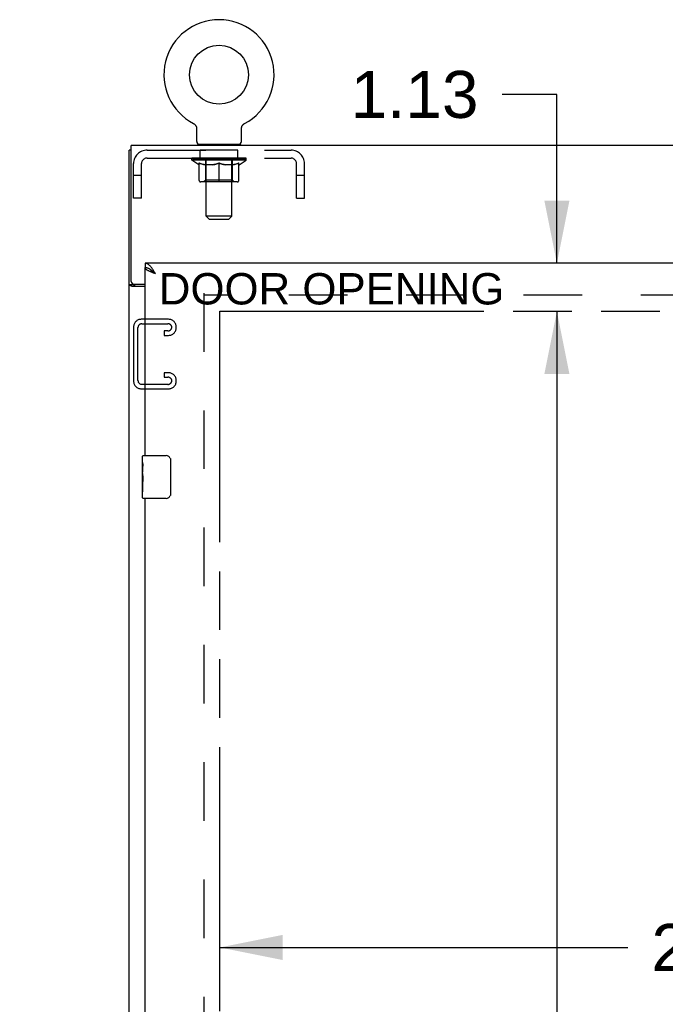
# Model space of a CAD drawing. Header units: inches. Extents: x 0 to 249, y 0 to 161.
# Tile 9 of 22: x 61 to 76, y 99 to 122. Entities that reach past the tile are written whole.
import ezdxf

# ---------------------------------------------------------------- set-up
doc = ezdxf.new("R2010")
doc.units = ezdxf.units.IN
doc.header["$LTSCALE"] = 13.713587
doc.header["$MEASUREMENT"] = 0
doc.linetypes.add('HIDDEN', pattern=[0.2, 0.1, -0.1])
doc.linetypes.add('PHANTOM', pattern=[0.8, 0.45, -0.05, 0.1, -0.05, 0.1, -0.05])
doc.layers.get('0').update_dxf_attribs({"linetype": 'CONTINUOUS'})
for name, color, linetype in [('02___PRT_ALL_AXES', 7, 'CONTINUOUS'), ('AVAILABLE_DOOR_SPACE', 7, 'CONTINUOUS'), ('DEFAULT_2', 8, 'HIDDEN'), ('DIMENSIONS', 7, 'CONTINUOUS')]:
    doc.layers.add(name, color=color, linetype=linetype)
doc.styles.get("Standard").update_dxf_attribs({"font": 'arial.ttf'})
doc.dimstyles.new('DIMSTYLE_1', dxfattribs={"dimtxt": 1.10002, "dimasz": 1.466694, "dimexe": 0.09, "dimexo": 0.07, "dimgap": 0.0375, "dimtad": 0, "dimtih": 1, "dimtoh": 1, "dimzin": 4, "dimdsep": 46, "dimtxsty": 'Standard', "dimblk": '_FILLED', "dimblk1": '_FILLED', "dimblk2": '_FILLED', "dimcen": 0.09, "dimazin": 1, "dimtfac": 1, "dimtdec": 3, "dimtofl": 0, "dimtmove": 0, "dimatfit": 3, "dimldrblk": '_FILLED', "dimfxl": 1, "dimtolj": 1, "dimtzin": 4, "dimarcsym": 0})

# ---------------------------------------------------------------- blocks, each defined once
blk = doc.blocks.new('_FILLED')
at = {"color": 0, "linetype": 'ByBlock'}
blk.add_solid([(0, 0), (-1, 0.2), (-1, -0.2)], dxfattribs=at)
blk = doc.blocks.new('*D10')
at = {"layer": 'DIMENSIONS', "color": 2, "linetype": 'Continuous'}
for p, q in [((64.321, 97.58), (61.387, 97.58)), ((66.071, 97.58), (68.505, 97.58))]:
    blk.add_line(p, q, dxfattribs=at)
at = {"layer": 'DIMENSIONS', "color": 2, "linetype": 'Continuous', "xscale": 1.4666938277, "yscale": 1.4666938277, "zscale": 1.4666938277}
blk.add_blockref('_FILLED', (64.321, 97.58), dxfattribs=at)
at = {"layer": 'DIMENSIONS', "color": 2, "linetype": 'Continuous', "xscale": 1.4666938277, "yscale": 1.4666938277, "zscale": 1.4666938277, "rotation": 180}
blk.add_blockref('_FILLED', (66.071, 97.58), dxfattribs=at)
at = {"layer": 'DIMENSIONS', "color": 2, "linetype": 'Continuous', "insert": (69.055, 98.13), "char_height": 1.1, "width": 2.98927, "attachment_point": 1, "line_spacing_factor": 0.9}
blk.add_mtext('1.75', dxfattribs=at)
blk = doc.blocks.new('*D11')
at = {"layer": 'DIMENSIONS', "color": 2, "linetype": 'Continuous'}
for p, q in [((73.952, 114.757), (73.952, 85.732)), ((73.952, 54.507), (73.952, 81.882))]:
    blk.add_line(p, q, dxfattribs=at)
at = {"layer": 'DIMENSIONS', "color": 2, "linetype": 'Continuous', "xscale": 1.4666938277, "yscale": 1.4666938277, "zscale": 1.4666938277}
for p, rotation in [((73.952, 114.757), 90), ((73.952, 54.507), 270)]:
    blk.add_blockref('_FILLED', p, dxfattribs=dict(at, rotation=rotation))
at = {"layer": 'DIMENSIONS', "color": 2, "linetype": 'Continuous', "insert": (73.952, 85.182), "char_height": 1.1, "width": 3.84394, "attachment_point": 2, "line_spacing_factor": 0.9}
blk.add_mtext('60.25\\Ptyp.', dxfattribs=at)
blk = doc.blocks.new('*D24')
at = {"layer": 'DIMENSIONS', "color": 2, "linetype": 'Continuous'}
for p, q in [((73.952, 119.83), (72.668, 119.83)), ((73.952, 115.882), (73.952, 119.83)), ((73.952, 114.757), (73.952, 111.824))]:
    blk.add_line(p, q, dxfattribs=at)
at = {"layer": 'DIMENSIONS', "color": 2, "linetype": 'Continuous', "xscale": 1.4666938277, "yscale": 1.4666938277, "zscale": 1.4666938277}
for p, rotation in [((73.952, 115.882), 270), ((73.952, 114.757), 90)]:
    blk.add_blockref('_FILLED', p, dxfattribs=dict(at, rotation=rotation))
at = {"layer": 'DIMENSIONS', "color": 2, "linetype": 'Continuous', "insert": (72.118, 120.38), "char_height": 1.1, "width": 2.98927, "attachment_point": 3, "line_spacing_factor": 0.9}
blk.add_mtext('1.13', dxfattribs=at)
blk = doc.blocks.new('*D27')
at = {"layer": 'DIMENSIONS', "color": 2, "linetype": 'Continuous'}
for p, q in [((66.071, 99.879), (75.614, 99.879)), ((86.727, 99.879), (80.558, 99.879))]:
    blk.add_line(p, q, dxfattribs=at)
at = {"layer": 'DIMENSIONS', "color": 2, "linetype": 'Continuous', "xscale": 1.4666938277, "yscale": 1.4666938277, "zscale": 1.4666938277, "rotation": 180}
blk.add_blockref('_FILLED', (66.071, 99.879), dxfattribs=at)
at = {"layer": 'DIMENSIONS', "color": 2, "linetype": 'Continuous', "xscale": 1.4666938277, "yscale": 1.4666938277, "zscale": 1.4666938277}
blk.add_blockref('_FILLED', (86.727, 99.879), dxfattribs=at)
at = {"layer": 'DIMENSIONS', "color": 2, "linetype": 'Continuous', "insert": (78.086, 100.429), "char_height": 1.1, "width": 3.84394, "attachment_point": 2, "line_spacing_factor": 0.9}
blk.add_mtext('20.66', dxfattribs=at)

msp = doc.modelspace()

# ---------------------------------------------------------------- linework, layer by layer
at = {"color": 7, "linetype": 'Continuous'}
for p, q in [((65.45, 119.151), (65.45, 119.151)), ((65.45, 119.151), (65.455, 119.148)), ((65.451, 119.15), (65.453, 119.149)), ((65.455, 119.148), (65.459, 119.146)), ((65.459, 119.146), (65.463, 119.143)), ((65.463, 119.143), (65.468, 119.14)), ((65.468, 119.14), (65.472, 119.137)), ((65.472, 119.137), (65.476, 119.133)), ((65.476, 119.133), (65.48, 119.13)), ((65.48, 119.13), (65.484, 119.126)), ((65.483, 119.126), (65.487, 119.122)), ((65.487, 119.123), (65.491, 119.119)), ((65.491, 119.119), (65.494, 119.115)), ((65.494, 119.115), (65.497, 119.111)), ((65.497, 119.111), (65.5, 119.106)), ((65.5, 119.106), (65.503, 119.102)), ((65.503, 119.102), (65.506, 119.098)), ((65.506, 119.098), (65.509, 119.093)), ((65.509, 119.093), (65.511, 119.088)), ((65.511, 119.088), (65.514, 119.084)), ((65.513, 119.084), (65.516, 119.079)), ((65.516, 119.079), (65.518, 119.074)), ((65.518, 119.074), (65.519, 119.069)), ((65.519, 119.069), (65.521, 119.064)), ((65.521, 119.064), (65.522, 119.059)), ((65.522, 119.059), (65.523, 119.054)), ((66.576, 119.054), (66.577, 119.059)), ((66.577, 119.059), (66.579, 119.064)), ((66.579, 119.064), (66.58, 119.069)), ((66.58, 119.069), (66.582, 119.074)), ((66.582, 119.074), (66.584, 119.079)), ((66.584, 119.079), (66.586, 119.084)), ((66.586, 119.084), (66.588, 119.088)), ((66.588, 119.088), (66.591, 119.093)), ((66.591, 119.093), (66.593, 119.098)), ((66.593, 119.098), (66.596, 119.102)), ((66.596, 119.102), (66.599, 119.106)), ((66.599, 119.106), (66.602, 119.111)), ((66.602, 119.111), (66.605, 119.115)), ((66.605, 119.115), (66.609, 119.119)), ((66.609, 119.119), (66.612, 119.123)), ((66.612, 119.122), (66.616, 119.126)), ((66.616, 119.126), (66.62, 119.13)), ((66.62, 119.13), (66.624, 119.133)), ((66.623, 119.133), (66.628, 119.137)), ((66.628, 119.137), (66.632, 119.14)), ((66.632, 119.14), (66.636, 119.143)), ((66.636, 119.143), (66.64, 119.146)), ((66.64, 119.146), (66.645, 119.148)), ((66.64, 119.146), (66.642, 119.146)), ((66.645, 119.148), (66.649, 119.151)), ((66.646, 119.149), (66.648, 119.15)), ((66.649, 119.151), (66.649, 119.151)), ((65.523, 119.054), (65.524, 119.049)), ((65.524, 119.049), (65.525, 119.044)), ((65.526, 119.038), (65.526, 119.033)), ((65.527, 118.731), (65.527, 119.024)), ((66.573, 119.038), (66.574, 119.044)), ((66.573, 119.028), (66.573, 119.033)), ((66.573, 119.024), (66.573, 119.028)), ((66.573, 118.731), (66.573, 119.024)), ((66.574, 119.044), (66.575, 119.049)), ((66.575, 119.049), (66.576, 119.054)), ((65.55, 118.662), (65.55, 118.632)), ((66.55, 118.662), (65.55, 118.662)), ((66.55, 118.662), (66.55, 118.632)), ((63.998, 118.528), (63.946, 118.528)), ((64.321, 115.882), (64.321, 115.778)), ((64.444, 115.736), (64.434, 115.743)), ((64.05, 115.38), (63.946, 115.38)), ((64.05, 115.38), (64.05, 115.392)), ((64.261, 111.221), (64.261, 111.367)), ((64.276, 111.382), (64.816, 111.382)), ((64.916, 111.282), (64.916, 110.482)), ((64.261, 110.964), (64.261, 110.997)), ((64.261, 110.767), (64.261, 110.798)), ((64.261, 110.397), (64.261, 110.536)), ((64.816, 110.382), (64.276, 110.382))]:
    msp.add_line(p, q, dxfattribs=at)
at = {"color": 3, "linetype": 'Continuous'}
for p, q in [((63.998, 115.452), (63.998, 118.632)), ((111.894, 118.632), (63.998, 118.632)), ((63.946, 46.736), (63.946, 118.528)), ((87.852, 115.882), (64.321, 115.882)), ((64.321, 111.382), (64.321, 115.778)), ((64.058, 115.392), (64.321, 115.392)), ((64.321, 115.34), (64.016, 115.34)), ((64.321, 85.132), (64.321, 110.382))]:
    msp.add_line(p, q, dxfattribs=at)
at = {"color": 7, "linetype": 'Continuous'}
for points in [[(65.525, 119.044), (65.526, 119.039), (65.526, 119.033), (65.527, 119.028), (65.527, 119.024)], [(66.573, 119.028), (66.573, 119.033), (66.573, 119.038)], [(64.434, 115.743), (64.423, 115.749), (64.413, 115.754), (64.403, 115.759), (64.393, 115.763), (64.382, 115.767), (64.372, 115.77), (64.362, 115.773), (64.351, 115.775), (64.341, 115.777), (64.331, 115.778), (64.321, 115.778)], [(64.567, 115.636), (64.556, 115.643), (64.545, 115.65), (64.534, 115.657), (64.523, 115.664), (64.513, 115.671), (64.502, 115.678), (64.493, 115.685), (64.483, 115.692), (64.475, 115.7), (64.466, 115.707), (64.459, 115.714), (64.452, 115.721), (64.446, 115.728), (64.44, 115.735), (64.437, 115.741)], [(64.567, 115.636), (64.557, 115.645), (64.547, 115.654), (64.536, 115.663), (64.526, 115.672), (64.516, 115.681), (64.506, 115.69), (64.495, 115.699), (64.485, 115.707), (64.475, 115.715), (64.464, 115.722), (64.454, 115.729), (64.444, 115.736)], [(64.065, 115.365), (64.063, 115.366), (64.061, 115.367), (64.059, 115.369), (64.056, 115.37), (64.055, 115.372), (64.053, 115.373), (64.052, 115.374), (64.051, 115.376), (64.05, 115.377), (64.05, 115.379), (64.05, 115.38)], [(64.09, 115.34), (64.09, 115.342), (64.09, 115.343), (64.089, 115.345), (64.089, 115.347), (64.088, 115.349), (64.087, 115.35), (64.086, 115.352), (64.084, 115.353), (64.083, 115.355), (64.081, 115.356), (64.079, 115.358), (64.077, 115.359), (64.075, 115.36), (64.073, 115.361), (64.07, 115.363), (64.065, 115.365)], [(64.909, 111.318), (64.911, 111.313), (64.913, 111.307), (64.914, 111.301), (64.915, 111.295), (64.915, 111.288), (64.916, 111.282)], [(64.916, 110.482), (64.915, 110.476), (64.915, 110.47), (64.914, 110.463), (64.913, 110.457), (64.911, 110.452), (64.909, 110.446)]]:
    msp.add_lwpolyline(points, dxfattribs=at)
at = {"color": 3, "linetype": 'Continuous'}
for points in [[(64.475, 115.772), (64.464, 115.786), (64.454, 115.798), (64.444, 115.81), (64.434, 115.821), (64.423, 115.831), (64.413, 115.84), (64.403, 115.849), (64.393, 115.857), (64.382, 115.863), (64.372, 115.869), (64.362, 115.874), (64.351, 115.877), (64.341, 115.88), (64.331, 115.882), (64.321, 115.882)], [(64.43, 115.689), (64.417, 115.695), (64.405, 115.701), (64.393, 115.707), (64.382, 115.713), (64.372, 115.719), (64.362, 115.725), (64.354, 115.731), (64.346, 115.736), (64.339, 115.742), (64.334, 115.748), (64.329, 115.754), (64.325, 115.76), (64.323, 115.766), (64.321, 115.772), (64.321, 115.778)], [(64.567, 115.636), (64.535, 115.647), (64.519, 115.653), (64.503, 115.659), (64.488, 115.665), (64.473, 115.671), (64.458, 115.677), (64.444, 115.683), (64.43, 115.689)], [(64.567, 115.636), (64.557, 115.652), (64.547, 115.668), (64.536, 115.684), (64.526, 115.699), (64.516, 115.715), (64.506, 115.73), (64.495, 115.745), (64.485, 115.759), (64.475, 115.772)], [(64.016, 115.34), (64.013, 115.341), (64.011, 115.343), (64.008, 115.344), (64.005, 115.346), (64.001, 115.347), (63.998, 115.349), (63.993, 115.35), (63.989, 115.351), (63.985, 115.353), (63.981, 115.354), (63.977, 115.356), (63.973, 115.357), (63.97, 115.358), (63.966, 115.36), (63.963, 115.361), (63.96, 115.362), (63.957, 115.364), (63.955, 115.366), (63.953, 115.367), (63.951, 115.369), (63.949, 115.371), (63.948, 115.372), (63.947, 115.374), (63.946, 115.376), (63.946, 115.378), (63.946, 115.38)]]:
    msp.add_lwpolyline(points, dxfattribs=at)
at = {"color": 7, "linetype": 'Continuous'}
msp.add_circle((66.05, 120.29), 0.688, dxfattribs=at)
for centre, radius, start, end in [((66.05, 120.29), 1.288, 297.7005, 242.2995), ((65.596, 118.731), 0.069, 180, 270), ((66.504, 118.731), 0.069, 270, 360), ((64.276, 111.367), 0.015, 90, 180), ((64.816, 111.282), 0.1, 21.1999, 90), ((64.276, 110.397), 0.015, 180, 270), ((64.816, 110.482), 0.1, 270, 338.8001)]:
    msp.add_arc(centre, radius, start, end, dxfattribs=at)
at = {"color": 3, "linetype": 'Continuous'}
msp.add_arc((64.058, 115.452), 0.06, 180, 270, dxfattribs=at)
at = {"layer": '02___PRT_ALL_AXES', "color": 8, "linetype": 'HIDDEN'}
for p, q in [((65.612, 118.341), (65.612, 118.528)), ((66.487, 118.528), (65.612, 118.528)), ((66.487, 118.341), (66.487, 118.528)), ((66.487, 118.341), (65.612, 118.341))]:
    msp.add_line(p, q, dxfattribs=at)
at = {"layer": '02___PRT_ALL_AXES', "color": 7, "linetype": 'Continuous'}
for p, q in [((64.261, 111.221), (64.261, 111.367)), ((64.261, 110.964), (64.261, 111.221)), ((64.266, 111.165), (64.261, 111.165)), ((64.261, 110.997), (64.268, 110.997)), ((64.268, 110.997), (64.268, 111.134)), ((64.261, 110.397), (64.261, 110.961)), ((64.262, 110.934), (64.261, 110.934)), ((64.261, 110.803), (64.267, 110.803)), ((64.261, 110.767), (64.268, 110.767)), ((64.268, 110.536), (64.268, 110.767)), ((64.261, 110.704), (64.268, 110.704)), ((64.261, 110.536), (64.268, 110.536))]:
    msp.add_line(p, q, dxfattribs=at)
for points in [[(64.261, 111.221), (64.261, 111.218), (64.261, 111.213), (64.262, 111.208), (64.263, 111.194)], [(64.263, 111.194), (64.264, 111.187), (64.265, 111.179), (64.266, 111.17)], [(64.266, 111.17), (64.267, 111.161), (64.267, 111.152), (64.267, 111.143), (64.268, 111.134)], [(64.261, 110.964), (64.261, 110.955), (64.261, 110.946), (64.262, 110.936)], [(64.262, 110.936), (64.265, 110.903), (64.266, 110.891), (64.267, 110.878), (64.267, 110.866), (64.267, 110.853), (64.268, 110.84), (64.267, 110.827), (64.267, 110.814), (64.267, 110.802), (64.266, 110.79), (64.265, 110.778)]]:
    msp.add_lwpolyline(points, dxfattribs=at)
msp.add_ellipse((64.524, 110.798), major_axis=(0.263, 0), ratio=0.432808, start_param=3.141593, end_param=3.321581, dxfattribs=at)
at = {"layer": 'AVAILABLE_DOOR_SPACE', "color": 4, "linetype": 'PHANTOM'}
for p, q in [((66.071, 54.507), (66.071, 114.757)), ((66.071, 114.757), (86.727, 114.757))]:
    msp.add_line(p, q, dxfattribs=at)
at = {"layer": 'DEFAULT_2', "color": 8, "linetype": 'HIDDEN'}
for p, q in [((65.458, 119.146), (65.459, 119.146)), ((66.649, 119.151), (66.649, 119.151)), ((65.737, 118.662), (65.737, 118.632)), ((65.75, 116.981), (65.75, 118.628)), ((66.35, 116.981), (66.35, 118.628)), ((66.362, 118.662), (66.362, 118.632)), ((64.367, 118.528), (67.733, 118.528)), ((64.05, 117.403), (64.05, 118.211)), ((64.237, 117.403), (64.237, 118.211)), ((64.367, 118.341), (67.733, 118.341)), ((65.416, 118.294), (65.416, 118.341)), ((65.576, 118.183), (65.416, 118.294)), ((66.683, 118.294), (65.416, 118.294)), ((65.426, 118.334), (65.426, 118.341)), ((65.435, 118.331), (65.435, 118.334)), ((65.435, 118.331), (66.665, 118.331)), ((65.444, 118.331), (65.444, 118.334)), ((65.445, 118.331), (65.445, 118.334)), ((65.455, 118.334), (65.455, 118.341)), ((65.471, 118.331), (65.471, 118.334)), ((65.473, 118.331), (65.473, 118.334)), ((65.501, 118.334), (65.501, 118.341)), ((65.516, 118.331), (65.516, 118.334)), ((65.518, 118.331), (65.518, 118.334)), ((65.723, 118.334), (65.521, 118.334)), ((65.565, 118.334), (65.565, 118.341)), ((65.566, 118.331), (65.566, 118.334)), ((65.567, 118.331), (65.567, 118.334)), ((65.57, 118.331), (65.57, 118.334)), ((65.576, 118.183), (65.586, 118.183)), ((65.577, 118.331), (65.577, 118.334)), ((65.577, 118.331), (65.577, 118.334)), ((65.58, 118.331), (65.58, 118.334)), ((65.584, 118.331), (65.584, 118.335)), ((65.586, 117.82), (65.586, 118.226)), ((65.588, 118.331), (65.588, 118.334)), ((65.602, 118.331), (65.602, 118.334)), ((65.62, 118.331), (65.62, 118.334)), ((65.621, 118.331), (65.621, 118.337)), ((65.641, 118.331), (65.641, 118.334)), ((65.641, 118.331), (65.641, 118.334)), ((65.643, 118.334), (65.643, 118.341)), ((65.652, 118.331), (65.652, 118.334)), ((65.656, 118.331), (65.656, 118.334)), ((65.666, 118.331), (65.666, 118.334)), ((65.677, 118.331), (65.677, 118.338)), ((65.692, 118.331), (65.692, 118.334)), ((65.696, 118.331), (65.696, 118.334)), ((65.723, 118.331), (65.723, 118.334)), ((65.79, 118.334), (65.728, 118.334)), ((65.908, 118.183), (65.729, 118.183)), ((65.733, 118.334), (65.733, 118.341)), ((65.737, 117.823), (65.737, 118.291)), ((65.74, 118.331), (65.74, 118.334)), ((65.745, 118.331), (65.745, 118.334)), ((65.751, 118.331), (65.751, 118.339)), ((65.755, 118.331), (65.755, 118.334)), ((65.766, 118.331), (65.766, 118.334)), ((65.79, 118.331), (65.79, 118.334)), ((65.865, 118.334), (65.806, 118.334)), ((65.826, 118.331), (65.826, 118.334)), ((65.833, 118.334), (65.833, 118.341)), ((65.837, 118.331), (65.837, 118.334)), ((65.839, 118.331), (65.839, 118.34)), ((65.842, 118.331), (65.842, 118.334)), ((65.849, 118.331), (65.849, 118.334)), ((65.865, 118.331), (65.865, 118.334)), ((65.945, 118.334), (65.891, 118.334)), ((65.904, 118.331), (65.904, 118.334)), ((65.935, 118.334), (66.05, 118.341)), ((65.94, 118.334), (65.94, 118.341)), ((65.94, 118.334), (65.94, 118.341)), ((65.94, 118.341), (65.94, 118.341)), ((65.94, 118.331), (65.94, 118.334)), ((65.944, 118.331), (65.944, 118.335)), ((65.945, 118.331), (65.945, 118.334)), ((65.946, 118.331), (65.946, 118.334)), ((66.029, 118.334), (65.981, 118.334)), ((65.986, 118.331), (65.986, 118.334)), ((66.029, 118.331), (66.029, 118.334)), ((66.047, 118.334), (66.047, 118.334)), ((66.047, 118.331), (66.047, 118.334)), ((66.047, 118.331), (66.047, 118.334)), ((66.05, 118.334), (66.05, 118.341)), ((66.05, 117.783), (66.05, 118.227)), ((66.052, 118.331), (66.052, 118.334)), ((66.052, 118.331), (66.052, 118.334)), ((66.052, 118.334), (66.052, 118.334)), ((66.054, 118.334), (66.119, 118.334)), ((66.071, 118.331), (66.071, 118.334)), ((66.087, 118.334), (66.087, 118.339)), ((66.087, 118.339), (66.164, 118.334)), ((66.108, 118.334), (66.108, 118.338)), ((66.113, 118.331), (66.113, 118.334)), ((66.154, 118.331), (66.154, 118.334)), ((66.154, 118.331), (66.154, 118.334)), ((66.154, 118.334), (66.209, 118.334)), ((66.155, 118.331), (66.155, 118.335)), ((66.159, 118.334), (66.159, 118.341)), ((66.159, 118.341), (66.16, 118.341)), ((66.159, 118.331), (66.159, 118.334)), ((66.16, 118.334), (66.16, 118.341)), ((66.371, 118.183), (66.191, 118.183)), ((66.196, 118.331), (66.196, 118.334)), ((66.235, 118.331), (66.235, 118.334)), ((66.235, 118.334), (66.294, 118.334)), ((66.25, 118.331), (66.25, 118.334)), ((66.257, 118.331), (66.257, 118.334)), ((66.26, 118.331), (66.26, 118.34)), ((66.263, 118.331), (66.263, 118.334)), ((66.266, 118.334), (66.266, 118.341)), ((66.274, 118.331), (66.274, 118.334)), ((66.31, 118.331), (66.31, 118.334)), ((66.31, 118.334), (66.372, 118.334)), ((66.334, 118.331), (66.334, 118.334)), ((66.345, 118.331), (66.345, 118.334)), ((66.349, 118.331), (66.349, 118.339)), ((66.355, 118.331), (66.355, 118.334)), ((66.36, 118.331), (66.36, 118.334)), ((66.362, 117.823), (66.362, 118.291)), ((66.366, 118.334), (66.366, 118.341)), ((66.377, 118.331), (66.377, 118.334)), ((66.377, 118.334), (66.578, 118.334)), ((66.404, 118.331), (66.404, 118.334)), ((66.407, 118.331), (66.407, 118.334)), ((66.422, 118.331), (66.422, 118.338)), ((66.434, 118.331), (66.434, 118.334)), ((66.443, 118.331), (66.443, 118.334)), ((66.447, 118.331), (66.447, 118.334)), ((66.457, 118.334), (66.457, 118.341)), ((66.458, 118.331), (66.458, 118.334)), ((66.458, 118.331), (66.458, 118.334)), ((66.479, 118.331), (66.479, 118.337)), ((66.479, 118.331), (66.479, 118.334)), ((66.497, 118.331), (66.497, 118.334)), ((66.511, 118.331), (66.511, 118.334)), ((66.513, 117.82), (66.513, 118.226)), ((66.513, 118.183), (66.524, 118.183)), ((66.516, 118.331), (66.516, 118.335)), ((66.519, 118.331), (66.519, 118.334)), ((66.522, 118.331), (66.522, 118.334)), ((66.523, 118.331), (66.523, 118.334)), ((66.524, 118.183), (66.683, 118.294)), ((66.53, 118.331), (66.53, 118.334)), ((66.533, 118.331), (66.533, 118.334)), ((66.533, 118.331), (66.533, 118.334)), ((66.535, 118.334), (66.535, 118.341)), ((66.581, 118.331), (66.581, 118.334)), ((66.584, 118.331), (66.584, 118.334)), ((66.598, 118.334), (66.598, 118.341)), ((66.627, 118.331), (66.627, 118.334)), ((66.629, 118.331), (66.629, 118.334)), ((66.645, 118.334), (66.645, 118.341)), ((66.655, 118.331), (66.655, 118.334)), ((66.656, 118.331), (66.656, 118.334)), ((66.665, 118.331), (66.665, 118.334)), ((66.673, 118.334), (66.673, 118.341)), ((66.683, 118.294), (66.683, 118.341)), ((67.863, 117.403), (67.863, 118.211)), ((68.05, 117.403), (68.05, 118.211)), ((64.237, 117.933), (64.05, 117.933)), ((68.05, 117.933), (67.863, 117.933)), ((66.476, 117.783), (65.623, 117.783)), ((65.737, 117.823), (65.697, 117.783)), ((66.362, 117.823), (65.737, 117.823)), ((66.362, 117.823), (66.402, 117.783)), ((64.237, 117.403), (64.05, 117.403)), ((67.863, 117.403), (68.05, 117.403)), ((65.819, 116.912), (65.75, 116.981)), ((66.35, 116.981), (65.75, 116.981)), ((65.819, 116.912), (66.281, 116.912)), ((66.281, 116.912), (66.35, 116.981)), ((65.696, 115.184), (65.696, 54.08)), ((110.196, 115.132), (65.696, 115.132)), ((64.87, 114.57), (64.23, 114.57)), ((64.244, 114.466), (64.856, 114.466)), ((64.05, 114.39), (64.05, 113.125)), ((64.154, 113.139), (64.154, 114.376)), ((64.768, 114.299), (64.768, 114.195)), ((64.856, 114.299), (64.768, 114.299)), ((65.05, 114.375), (65.05, 114.39)), ((64.768, 114.195), (64.87, 114.195)), ((64.768, 113.32), (64.768, 113.216)), ((64.87, 113.32), (64.768, 113.32)), ((64.768, 113.216), (64.856, 113.216)), ((65.05, 113.125), (65.05, 113.14)), ((64.23, 112.945), (64.87, 112.945)), ((64.856, 113.049), (64.244, 113.049))]:
    msp.add_line(p, q, dxfattribs=at)
for points in [[(65.586, 118.226), (65.612, 118.216), (65.637, 118.207), (65.662, 118.199), (65.687, 118.193), (65.712, 118.187), (65.736, 118.183)], [(65.729, 118.183), (65.705, 118.187), (65.682, 118.193), (65.658, 118.2), (65.634, 118.207), (65.61, 118.216), (65.586, 118.225)], [(65.899, 118.183), (65.924, 118.187), (65.948, 118.193), (65.973, 118.2), (65.998, 118.208), (66.024, 118.217), (66.05, 118.227)], [(66.05, 118.225), (66.025, 118.215), (66.001, 118.207), (65.978, 118.199), (65.955, 118.193), (65.931, 118.187), (65.908, 118.183)], [(66.05, 118.227), (66.076, 118.216), (66.101, 118.207), (66.126, 118.2), (66.151, 118.193), (66.176, 118.187), (66.201, 118.183)], [(66.191, 118.183), (66.168, 118.187), (66.144, 118.193), (66.121, 118.2), (66.098, 118.207), (66.074, 118.215), (66.05, 118.225)], [(66.363, 118.183), (66.388, 118.187), (66.413, 118.193), (66.437, 118.2), (66.462, 118.207), (66.488, 118.216), (66.513, 118.226)], [(66.513, 118.225), (66.489, 118.216), (66.465, 118.207), (66.441, 118.2), (66.417, 118.193), (66.394, 118.187), (66.371, 118.183)]]:
    msp.add_lwpolyline(points, dxfattribs=at)
for centre, radius, start, end in [((65.715, 118.628), 0.0345, 0, 90), ((66.384, 118.628), 0.0345, 90, 180), ((64.367, 118.211), 0.317, 90, 180), ((67.733, 118.211), 0.317, 0, 90), ((64.367, 118.211), 0.13, 90, 180), ((65.697, 118.291), 0.0398, 0, 90), ((66.402, 118.291), 0.0398, 90, 180), ((67.733, 118.211), 0.13, 0, 90), ((65.623, 117.82), 0.0371, 180, 270), ((66.476, 117.82), 0.0371, 270, 360), ((64.23, 114.39), 0.18, 90, 180), ((64.244, 114.376), 0.09, 90, 180), ((64.856, 114.376), 0.09, 0, 90), ((64.87, 114.39), 0.18, 0, 90), ((64.856, 114.389), 0.09, 270, 351.7808), ((64.87, 114.375), 0.18, 270, 360), ((64.87, 113.14), 0.18, 0, 90), ((64.23, 113.125), 0.18, 180, 270), ((64.244, 113.139), 0.09, 180, 270), ((64.856, 113.126), 0.09, 0, 90), ((64.856, 113.139), 0.09, 270, 351.7808), ((64.87, 113.125), 0.18, 270, 360)]:
    msp.add_arc(centre, radius, start, end, dxfattribs=at)
for centre, major_axis, ratio, start_param, end_param in [((66.05, 118.341), (0.633, 0.007), 0.05963, 2.96643, 3.140963), ((65.397, 118.329), (0.198, 0), 0.060556, 0.430652, 1.470503), ((66.05, 118.341), (0.633, 0), 0.060556, -3.141593, -2.96706), ((65.397, 118.322), (0.198, 0.002), 0.05963, 1.376596, 1.469874), ((66.05, 118.341), (0.633, 0.013), 0.05688, 2.791345, 2.965878), ((65.372, 118.329), (0.198, 0.002), 0.05963, 0.25549, 1.295341), ((65.441, 118.329), (0.198, -0.002), 0.05963, 0.605815, 1.645666), ((66.05, 118.341), (0.633, -0.007), 0.05963, -2.96643, -2.791898), ((65.441, 118.322), (0.198, 0), 0.060556, 1.551758, 1.645036), ((65.372, 118.322), (0.198, 0.004), 0.05688, 1.20151, 1.294789), ((65.442, 118.325), (0.164, 0.002), 0.05963, 1.065228, 1.614276), ((65.422, 118.325), (0.164, 0.003), 0.05688, 0.890143, 1.43919), ((65.48, 118.325), (0.164, 0), 0.060556, 1.240391, 1.789438), ((66.05, 118.341), (0.633, 0.019), 0.052395, 2.616403, 2.790936), ((65.369, 118.329), (0.198, 0.004), 0.05688, 0.080405, 1.120256), ((65.503, 118.329), (0.198, -0.004), 0.05688, 0.7809, 1.820751), ((66.05, 118.341), (0.633, -0.013), 0.05688, -2.791345, -2.616812), ((65.503, 118.322), (0.198, -0.002), 0.05963, 1.72692, 1.820198), ((65.369, 118.322), (0.198, 0.006), 0.052395, 1.026568, 1.119847), ((65.422, 118.325), (0.164, 0.005), 0.052395, 0.715201, 1.264248), ((65.536, 118.325), (0.164, -0.002), 0.05963, 1.415553, 1.9646), ((66.05, 118.341), (0.633, 0.025), 0.046319, 2.441654, 2.616187), ((65.583, 118.329), (0.198, -0.006), 0.052395, 0.955842, 1.995693), ((65.386, 118.329), (0.198, 0.006), 0.052395, -0.094537, 0.945314), ((66.05, 118.341), (0.633, -0.019), 0.052395, -2.616403, -2.44187), ((65.583, 118.322), (0.198, -0.004), 0.05688, 1.902006, 1.995284), ((65.386, 118.322), (0.198, 0.008), 0.046319, 0.851819, 0.945098), ((65.44, 118.325), (0.164, 0.006), 0.046319, 0.540452, 1.089499), ((65.607, 118.325), (0.164, -0.003), 0.05688, 1.590638, 2.139686), ((66.05, 118.341), (0.633, 0.029), 0.038841, 2.267123, 2.441656), ((65.676, 118.329), (0.198, -0.008), 0.046319, 1.130591, 2.170442), ((65.423, 118.329), (0.198, 0.008), 0.046319, -0.269286, 0.770565), ((66.05, 118.341), (0.633, -0.025), 0.046319, -2.441654, -2.267121), ((65.676, 118.322), (0.198, -0.006), 0.052395, 2.076947, 2.170226), ((65.423, 118.322), (0.198, 0.009), 0.038841, 0.677289, 0.770567), ((65.477, 118.325), (0.164, 0.008), 0.038841, 0.365921, 0.914969), ((65.691, 118.325), (0.164, -0.005), 0.052395, 1.76558, 2.314627), ((66.05, 118.341), (0.633, 0.033), 0.030195, 2.09281, 2.267343), ((65.781, 118.329), (0.198, -0.009), 0.038841, 1.305122, 2.344973), ((65.479, 118.329), (0.198, 0.009), 0.038841, -0.443817, 0.596034), ((66.05, 118.341), (0.633, -0.029), 0.038841, -2.267123, -2.092591), ((65.781, 118.322), (0.198, -0.008), 0.046319, 2.251696, 2.344975), ((65.479, 118.322), (0.198, 0.01), 0.030195, 0.502975, 0.596254), ((65.531, 118.325), (0.164, 0.009), 0.030195, 0.191608, 0.740655), ((65.787, 118.325), (0.164, -0.006), 0.046319, 1.940329, 2.489376), ((65.552, 118.329), (0.198, 0.01), 0.030195, -0.61813, 0.421721), ((66.05, 118.341), (0.633, 0.036), 0.020645, 1.918687, 2.09322), ((65.894, 118.329), (0.198, -0.01), 0.030195, 1.479435, 2.519286), ((66.05, 118.341), (0.633, -0.033), 0.030195, -2.09281, -1.918277), ((65.894, 118.322), (0.198, -0.009), 0.038841, 2.426227, 2.519505), ((65.552, 118.322), (0.198, 0.011), 0.020645, 0.328852, 0.422131), ((65.601, 118.325), (0.164, 0.009), 0.020645, 0.017485, 0.566532), ((65.89, 118.325), (0.164, -0.008), 0.038841, 2.11486, 2.663907), ((65.641, 118.329), (0.198, 0.011), 0.020645, -0.792253, 0.247598), ((66.05, 118.341), (0.633, 0.038), 0.010478, 1.744704, 1.919237), ((66.012, 118.329), (0.198, -0.011), 0.020645, 1.653558, 2.693409), ((66.05, 118.341), (0.633, -0.036), 0.020645, -1.918687, -1.744154), ((66.012, 118.322), (0.198, -0.01), 0.030195, 2.60054, 2.693819), ((65.641, 118.322), (0.198, 0.012), 0.010478, 0.154869, 0.248148), ((65.685, 118.325), (0.164, 0.01), 0.010478, 6.126688, 6.675735), ((65.999, 118.325), (0.164, -0.009), 0.030195, 2.289173, 2.83822), ((65.742, 118.329), (0.198, 0.012), 0.010478, -0.966236, -0.000846), ((66.13, 118.329), (0.198, -0.012), 0.010478, 1.827541, 2.867392), ((66.05, 118.341), (0.633, -0.038), 0.010478, -1.744704, -1.563007), ((66.13, 118.322), (0.198, -0.011), 0.020645, 2.774664, 2.867942), ((66.108, 118.325), (0.164, -0.009), 0.020645, 2.463296, 3.012344), ((65.969, 118.329), (0.198, 0.012), 0.010478, 0.274201, 1.314052), ((65.883, 118.325), (0.164, 0.01), 0.010478, -0.000483, 0.504314), ((65.853, 118.322), (0.198, 0.012), 0.010478, 0.099668, 0.192946), ((66.05, 118.341), (0.633, 0.038), 0.010478, -1.571421, -1.396888), ((66.217, 118.325), (0.164, -0.01), 0.010478, 2.637279, 3.14189), ((66.247, 118.322), (0.198, -0.012), 0.010478, 2.74231, 2.948646), ((66.088, 118.329), (0.198, 0.011), 0.020645, 0.448184, 1.488034), ((65.991, 118.325), (0.164, 0.009), 0.020645, 0.129249, 0.678296), ((65.969, 118.322), (0.198, 0.011), 0.020645, 0.273651, 0.366929), ((66.357, 118.329), (0.198, -0.012), 0.010478, -3.140747, -2.175357), ((66.05, 118.341), (0.633, 0.036), 0.020645, -1.397439, -1.222906), ((66.05, 118.341), (0.633, -0.038), 0.010478, 1.222355, 1.396888), ((66.205, 118.329), (0.198, 0.01), 0.030195, 0.622307, 1.662158), ((66.101, 118.325), (0.164, 0.009), 0.030195, 0.303372, 0.852419), ((66.414, 118.325), (0.164, -0.01), 0.010478, 2.749043, 3.29809), ((66.458, 118.329), (0.198, -0.011), 0.020645, 2.893995, 3.933846), ((66.088, 118.322), (0.198, 0.01), 0.030195, 0.447774, 0.541052), ((66.458, 118.322), (0.198, -0.012), 0.010478, 2.893445, 2.986723), ((66.05, 118.341), (0.633, 0.033), 0.030195, -1.223315, -1.048783), ((66.05, 118.341), (0.633, -0.036), 0.020645, 1.048373, 1.222906), ((66.318, 118.329), (0.198, 0.009), 0.038841, 0.79662, 1.836471), ((66.209, 118.325), (0.164, 0.008), 0.038841, 0.477686, 1.026733), ((66.498, 118.325), (0.164, -0.009), 0.020645, 2.57506, 3.124108), ((66.547, 118.329), (0.198, -0.01), 0.030195, 2.719872, 3.759723), ((66.423, 118.329), (0.198, 0.008), 0.046319, 0.971151, 2.011002), ((66.205, 118.322), (0.198, 0.009), 0.038841, 0.622087, 0.715366), ((66.547, 118.322), (0.198, -0.011), 0.020645, 2.719462, 2.812741), ((66.05, 118.341), (0.633, 0.029), 0.038841, -1.049002, -0.874469), ((66.05, 118.341), (0.633, -0.033), 0.030195, 0.87425, 1.048783), ((66.313, 118.325), (0.164, 0.006), 0.046319, 0.652216, 1.201263), ((66.517, 118.329), (0.198, 0.006), 0.052395, 1.1459, 2.185751), ((66.568, 118.325), (0.164, -0.009), 0.030195, 2.400937, 2.949985), ((66.621, 118.329), (0.198, -0.009), 0.038841, 2.545558, 3.585409), ((66.408, 118.325), (0.164, 0.005), 0.052395, 0.826965, 1.376012), ((66.318, 118.322), (0.198, 0.008), 0.046319, 0.796618, 0.889896), ((66.621, 118.322), (0.198, -0.01), 0.030195, 2.545339, 2.638617), ((66.596, 118.329), (0.198, 0.004), 0.05688, 1.320842, 2.360692), ((66.05, 118.341), (0.633, 0.025), 0.046319, -0.874471, -0.699939), ((66.05, 118.341), (0.633, -0.029), 0.038841, 0.699936, 0.874469), ((66.677, 118.329), (0.198, -0.008), 0.046319, 2.371028, 3.410879), ((66.622, 118.325), (0.164, -0.008), 0.038841, 2.226624, 2.775671), ((66.659, 118.329), (0.198, 0.002), 0.05963, 1.495927, 2.535778), ((66.493, 118.325), (0.164, 0.003), 0.05688, 1.001907, 1.550954), ((66.714, 118.329), (0.198, -0.006), 0.052395, 2.196279, 3.23613), ((66.659, 118.325), (0.164, -0.006), 0.046319, 2.052093, 2.601141), ((66.423, 118.322), (0.198, 0.006), 0.052395, 0.971367, 1.064645), ((66.703, 118.329), (0.198, 0), 0.060556, 1.671089, 2.71094), ((66.677, 118.322), (0.198, -0.009), 0.038841, 2.371026, 2.464304), ((66.731, 118.329), (0.198, -0.004), 0.05688, 2.021337, 3.061188), ((66.05, 118.341), (0.633, 0.019), 0.052395, -0.699723, -0.52519), ((66.05, 118.341), (0.633, -0.025), 0.046319, 0.525406, 0.699939), ((66.727, 118.329), (0.198, -0.002), 0.05963, 1.846251, 2.886102), ((66.564, 118.325), (0.164, 0.002), 0.05963, 1.176993, 1.72604), ((66.678, 118.325), (0.164, -0.005), 0.052395, 1.877344, 2.426392), ((66.619, 118.325), (0.164, 0), 0.060556, 1.352155, 1.901202), ((66.677, 118.325), (0.164, -0.003), 0.05688, 1.702402, 2.25145), ((66.657, 118.325), (0.164, -0.002), 0.05963, 1.527317, 2.076364), ((66.517, 118.322), (0.198, 0.004), 0.05688, 1.146309, 1.239587), ((66.714, 118.322), (0.198, -0.008), 0.046319, 2.196495, 2.289773), ((66.05, 118.341), (0.633, 0.013), 0.05688, -0.524781, -0.350248), ((66.05, 118.341), (0.633, -0.019), 0.052395, 0.350657, 0.52519), ((66.596, 118.322), (0.198, 0.002), 0.05963, 1.321394, 1.414673), ((66.731, 118.322), (0.198, -0.006), 0.052395, 2.021746, 2.115024), ((66.05, 118.341), (0.633, 0.007), 0.05963, -0.349695, -0.175162), ((66.05, 118.341), (0.633, -0.013), 0.05688, 0.175715, 0.350248), ((66.659, 118.322), (0.198, 0), 0.060556, 1.496556, 1.589835), ((66.727, 118.322), (0.198, -0.004), 0.05688, 1.846804, 1.940083), ((66.703, 118.322), (0.198, -0.002), 0.05963, 1.671719, 1.764997), ((66.05, 118.341), (0.633, 0), 0.060556, -0.174533, 0), ((66.05, 118.341), (0.633, -0.007), 0.05963, 0.000629, 0.175162)]:
    msp.add_ellipse(centre, major_axis=major_axis, ratio=ratio, start_param=start_param, end_param=end_param, dxfattribs=at)

# ---------------------------------------------------------------- texts
at = {"layer": 'DIMENSIONS', "color": 2, "linetype": 'Continuous', "insert": (68.682, 115.651), "char_height": 0.73335, "width": 8.06954, "attachment_point": 2, "line_spacing_factor": 0.9}
msp.add_mtext('DOOR OPENING', dxfattribs=at)

# ---------------------------------------------------------------- dimensions: what is measured, and where the dimension line sits
at = {"layer": 'DIMENSIONS', "color": 2, "linetype": 'Continuous'}
for base, p1, p2, angle, picture, middle in [((73.951667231, 115.882029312), (86.726929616, 114.757029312), (64.340679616, 115.882029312), 90, '*D24', (70.671303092, 119.823380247)), ((64.321, 97.58), (66.071, 114.757), (64.321, 86.34), 180, '*D10', (70.601, 97.573)), ((66.071, 99.879), (86.727, 114.757), (66.071, 114.757), 180, '*D27', (78.072, 99.873))]:
    dim = msp.add_linear_dim(base=base, p1=p1, p2=p2, angle=angle, dimstyle='DIMSTYLE_1', dxfattribs=at)
    dim.commit()
    dim.dimension.update_dxf_attribs({"geometry": picture, "text_midpoint": middle, "dimtype": 160})
dim = msp.add_linear_dim(base=(73.952, 54.507), p1=(86.727, 114.757), p2=(86.727, 54.507), angle=270, text='<>\\Ptyp.', dimstyle='DIMSTYLE_1', dxfattribs=at)
dim.commit()
dim.dimension.update_dxf_attribs({"geometry": '*D11', "text_midpoint": (73.952, 83.807), "dimtype": 160})

doc.saveas('drawing.dxf')
